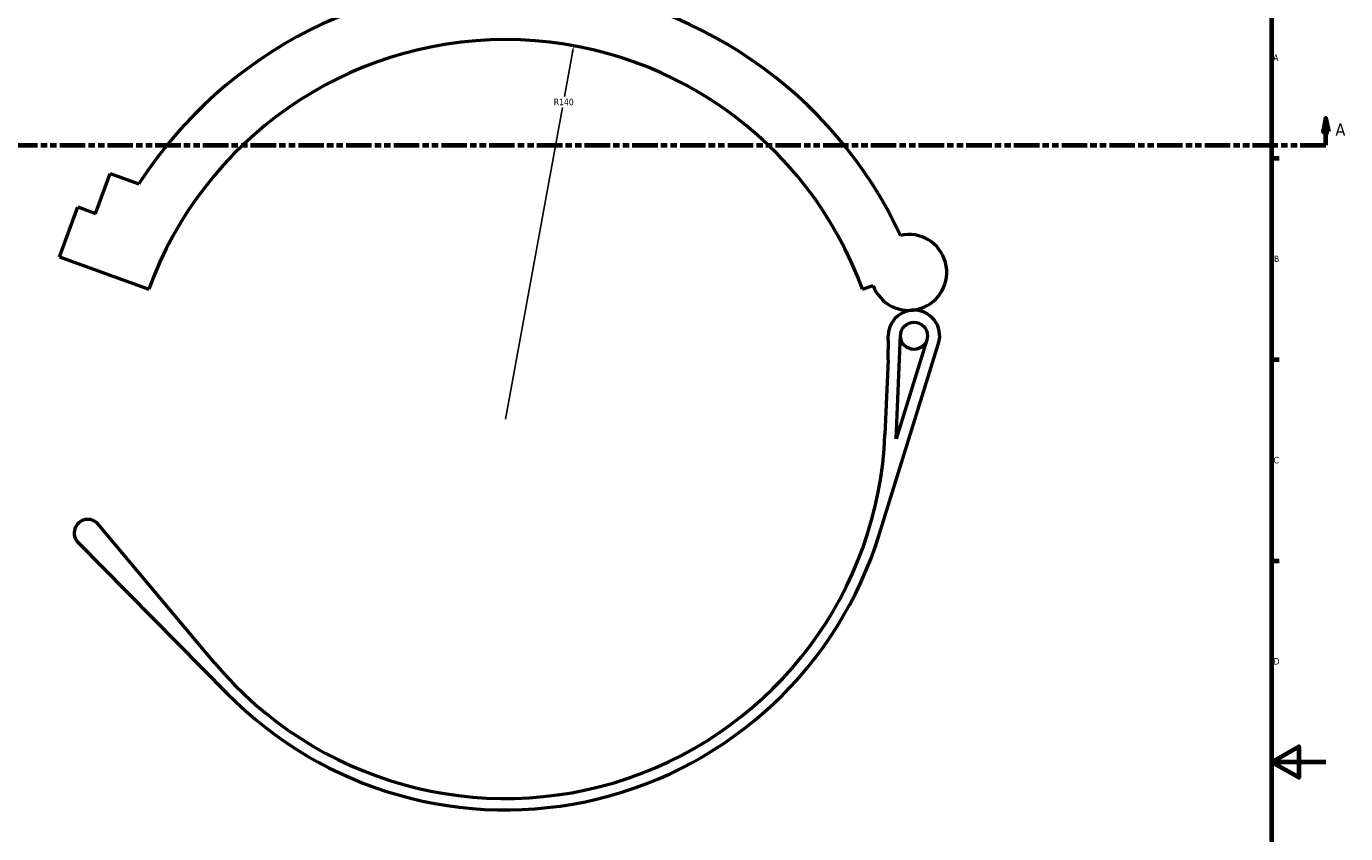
# Model space of a CAD drawing. Header units: millimetres. Extents: x -117 to 1361, y -131 to 1592.
# Tile 5 of 8: x 362 to 848, y 271 to 568. Entities that reach past the tile are written whole.
import ezdxf

# ---------------------------------------------------------------- set-up
doc = ezdxf.new("R2010")
doc.units = ezdxf.units.MM
doc.linetypes.add('DOUBLE_DASH_CHAIN', pattern=[1.2403, 0.6614, -0.0827, 0.1654, -0.0827, 0.1654, -0.0827])
for name, color, linetype, lineweight in [('Border (ANSI)', 7, 'Continuous', 70), ('Dimension (ANSI)', 7, 'Continuous', 25), ('Section Line (ANSI)', 7, 'DOUBLE_DASH_CHAIN', 70), ('Visible (ANSI)', 7, 'Continuous', 50)]:
    doc.layers.add(name, color=color, linetype=linetype, lineweight=lineweight)
doc.styles.add('Label Text (ANSI)', font='tahoma.ttf')
doc.styles.add('Note Text (ANSI)', font='tahoma.ttf')
doc.dimstyles.new('Default - mm (ANSI)', dxfattribs={"dimtxt": 2.4, "dimasz": 2.5, "dimexe": 3.175, "dimexo": 1.6002, "dimgap": 0.8, "dimtad": 0, "dimtoh": 1, "dimdec": 0, "dimrnd": 1e-08, "dimzin": 4, "dimdsep": 46, "dimtxsty": 'Note Text (ANSI)', "dimcen": 0.09, "dimdle": 10, "dimclrd": 256, "dimclre": 256, "dimclrt": 5, "dimadec": 1, "dimazin": 1, "dimtfac": 1.27, "dimtofl": 0, "dimtmove": 0, "dimatfit": 3, "dimfxl": 1, "dimtolj": 1, "dimtzin": 4, "dimlwd": -1, "dimlwe": -1, "dimarcsym": 0})

# ---------------------------------------------------------------- blocks, each defined once
blk = doc.blocks.new('Borders Default Border')
at = {"layer": 'Border (ANSI)'}
for p, q in [((821, 519.75), (823.8, 519.75)), ((821, 445.5), (823.8, 445.5)), ((821, 371.25), (823.8, 371.25))]:
    blk.add_line(p, q, dxfattribs=at)
at = {"layer": 'Border (ANSI)', "flags": 128}
for points in [[(20, 20), (20, 574), (821, 574), (821, 20), (20, 20)], [(841, 297), (821, 297), (831, 302.77), (831, 291.23), (821, 297)]]:
    blk.add_lwpolyline(points, dxfattribs=at)
at = {"layer": 'Border (ANSI)', "color": 5, "true_color": 0x0000ff, "char_height": 2.4, "attachment_point": 7, "style": 'Note Text (ANSI)'}
for s, insert in [('A', (821.58, 555.68)), ('B', (821.87, 481.43)), ('C', (821.71, 407.13)), ('D', (821.72, 332.93))]:
    blk.add_mtext(s, dxfattribs=dict(at, insert=insert))
blk = doc.blocks.new('2dTransSection0')
at = {"layer": 'Section Line (ANSI)', "linetype": 'Continuous'}
for p, q in [((841.04, 534.53), (840.04, 529.53)), ((841.04, 529.53), (841.04, 534.53)), ((842.04, 529.53), (841.04, 534.53)), ((840.04, 529.53), (842.04, 529.53)), ((841.04, 524.53), (841.04, 529.53)), ((831.55, 524.53), (841.04, 524.53))]:
    blk.add_line(p, q, dxfattribs=at)
at = {"layer": 'Section Line (ANSI)', "linetype": 'DOUBLE_DASH_CHAIN', "ltscale": 14.180482}
blk.add_line((233.55, 524.53), (841.04, 524.53), dxfattribs=at)
at = {"layer": 'Section Line (ANSI)', "linetype": 'Continuous', "flags": 128}
blk.add_lwpolyline([(842.04, 529.53), (841.04, 534.53), (840.04, 529.53), (842.04, 529.53)], dxfattribs=at)
at = {"layer": 'Section Line (ANSI)'}
blk.add_solid([(842.04, 529.53), (841.04, 534.53), (840.04, 529.53), (842.04, 529.53)], dxfattribs=at)
at = {"layer": 'Section Line (ANSI)', "insert": (844.51, 528.03), "char_height": 4.57, "attachment_point": 7, "style": 'Label Text (ANSI)'}
blk.add_mtext('A', dxfattribs=at)
blk = doc.blocks.new('*D7')
at = {"layer": 'Defpoints', "color": 0, "transparency": 16777216}
for p in [(563.67, 561.26), (538.57, 423.53)]:
    blk.add_point(p, dxfattribs=at)
at = {"layer": 'Dimension (ANSI)', "transparency": 16777216}
for p, q in [((563.22, 558.8), (560.26, 542.52)), ((538.57, 423.53), (559.51, 538.42))]:
    blk.add_line(p, q, dxfattribs=at)
blk.add_solid([(562.81, 558.87), (563.63, 558.72), (563.67, 561.26)], dxfattribs=at)
at = {"layer": 'Dimension (ANSI)', "color": 5, "transparency": 16777216, "insert": (556.34, 541.72), "char_height": 2.4, "attachment_point": 1, "style": 'Note Text (ANSI)'}
blk.add_mtext('\\A1;R140', dxfattribs=at)

msp = doc.modelspace()

# ---------------------------------------------------------------- linework, layer by layer
at = {"layer": 'Visible (ANSI)'}
for p, q in [((387.41, 499.4), (392.77, 514.14)), ((392.77, 514.14), (403.41, 510.27)), ((374.13, 483.38), (380.83, 501.8)), ((380.83, 501.8), (387.41, 499.4)), ((374.13, 483.38), (407.01, 471.41)), ((670.13, 471.41), (674.08, 472.85)), ((682.59, 416.22), (684.15, 454.44)), ((693.92, 452.76), (682.59, 416.22)), ((676.3, 380.82), (698.2, 451.43)), ((679.59, 445.54), (678.46, 417.82)), ((431.28, 333.59), (388.4, 384.74)), ((381.01, 378.02), (435.82, 322.35))]:
    msp.add_line(p, q, dxfattribs=at)
msp.add_circle((689.15, 454.24), 5, dxfattribs=at)
for centre, radius, start, end in [((538.57, 423.53), 160.6, 24.9594, 147.31), ((538.57, 423.53), 140, 20, 160), ((687.23, 477.63), 14, 200, 102.6182), ((689.15, 454.24), 9.48, 94.6836, 181.1473), ((689.15, 454.24), 9.48, 342.7713, 94.6836), ((539.7, 451.24), 140, 357.6649, 1.1473), ((538.57, 423.53), 140, 219.9725, 357.6649), ((384.57, 381.53), 5, 39.9725, 224.5578), ((538.57, 423.53), 144.2, 224.5578, 342.7713)]:
    msp.add_arc(centre, radius, start, end, dxfattribs=at)

# ---------------------------------------------------------------- block references
msp.add_blockref('Borders Default Border', (0, 0))
at = {"layer": 'Section Line (ANSI)'}
msp.add_blockref('2dTransSection0', (0, 0), dxfattribs=at)

# ---------------------------------------------------------------- dimensions: what is measured, and where the dimension line sits
at = {"layer": 'Dimension (ANSI)'}
dim = msp.add_radius_dim(center=(538.57, 423.53), mpoint=(563.67, 561.26), dimstyle='Default - mm (ANSI)', override={"dimgap": 0.8, "dimtih": 1, "dimdec": 0, "dimlfac": 1, "dimcen": 0, "dimdle": 0, "dimtol": 0, "dimlim": 0, "dimtp": 0, "dimtm": 0, "dimtdec": 2, "dimtmove": 2}, dxfattribs=at)
dim.commit()
dim.dimension.update_dxf_attribs({"geometry": '*D7', "text_midpoint": (559.88, 540.47), "dimtype": 164})

doc.saveas('drawing.dxf')
